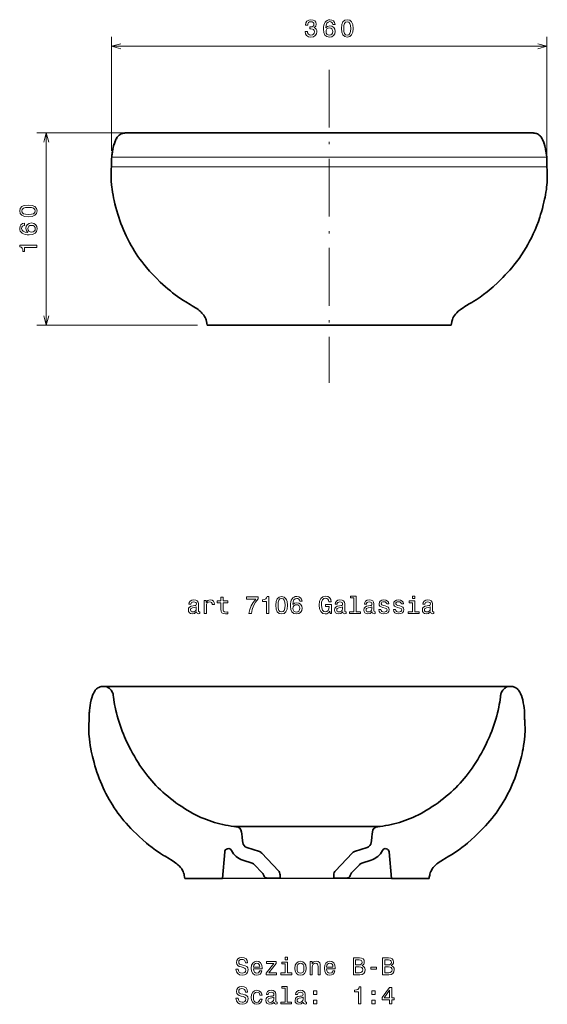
# Model space of a CAD drawing. Extents: x 40 to 367, y 52 to 279.
# Tile 2 of 2: x 257 to 367, y 62 to 267. Entities that reach past the tile are written whole.
import ezdxf

# ---------------------------------------------------------------- set-up
doc = ezdxf.new("R2010")
doc.units = 0
doc.linetypes.add('DASHDOT', pattern=[18.5, 12, -3, 0.5, -3])

msp = doc.modelspace()

# ---------------------------------------------------------------- linework, layer by layer
at = {"color": 7, "lineweight": 13}
for p, q in [((276.39, 239.41), (276.39, 263.09)), ((366.79, 238.1), (366.79, 263.09)), ((276.39, 261.09), (366.79, 261.09)), ((319.37, 243.11), (260.85, 243.11)), ((262.85, 203.22), (262.85, 243.11)), ((276.42, 238.1), (321.58, 238.1)), ((366.74, 238.1), (321.58, 238.1)), ((276.38, 236.1), (321.58, 236.1)), ((366.79, 236.1), (321.58, 236.1)), ((294.24, 203.22), (260.85, 203.22))]:
    msp.add_line(p, q, dxfattribs=at)
at = {"color": 7, "linetype": 'DASHDOT', "lineweight": 13}
msp.add_line((321.58, 256.24), (321.58, 191.24), dxfattribs=at)
at = {"color": 7, "lineweight": 35, "ltscale": 0.000184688}
for p, q in [((279.3, 243.11), (279.31, 243.11)), ((363.87, 243.11), (363.86, 243.11))]:
    msp.add_line(p, q, dxfattribs=at)
at = {"color": 7, "lineweight": 35}
for p, q in [((296.24, 203.22), (321.58, 203.22)), ((346.93, 203.22), (321.58, 203.22)), ((275.13, 128.17), (358.79, 128.17)), ((302.23, 99.08), (331.69, 99.08)), ((299.4, 88.32), (334.52, 88.38))]:
    msp.add_line(p, q, dxfattribs=at)
at = {"color": 7, "lineweight": 35, "ltscale": 0.439019}
for p, q in [((321.58, 203.22), (304.02, 203.22)), ((339.14, 203.22), (321.58, 203.22))]:
    msp.add_line(p, q, dxfattribs=at)
at = {"color": 7, "lineweight": 35, "ltscale": 0.068616}
for p, q in [((307.08, 93.9), (304.47, 94.75)), ((326.84, 93.9), (329.45, 94.75))]:
    msp.add_line(p, q, dxfattribs=at)
at = {"color": 7, "lineweight": 35, "ltscale": 0.138379}
for p, q in [((299.88, 93.84), (299.4, 88.32)), ((334.04, 93.84), (334.52, 88.32))]:
    msp.add_line(p, q, dxfattribs=at)
at = {"color": 7, "lineweight": 35, "ltscale": 0.051114}
for p, q in [((305.56, 91.5), (303.62, 92.13)), ((328.36, 91.5), (330.31, 92.13))]:
    msp.add_line(p, q, dxfattribs=at)
at = {"color": 7, "lineweight": 35, "ltscale": 0.125211}
for p, q in [((311.04, 89.93), (307.6, 93.57)), ((322.88, 89.93), (326.32, 93.57))]:
    msp.add_line(p, q, dxfattribs=at)
at = {"color": 7, "lineweight": 35, "ltscale": 0.058612}
for p, q in [((307.69, 89.46), (306.08, 91.17)), ((326.23, 89.46), (327.84, 91.17))]:
    msp.add_line(p, q, dxfattribs=at)
at = {"color": 7, "lineweight": 35, "ltscale": 0.194527}
for p, q in [((291.62, 88.32), (299.4, 88.32)), ((342.3, 88.32), (334.52, 88.32))]:
    msp.add_line(p, q, dxfattribs=at)
at = {"color": 7, "lineweight": 35, "ltscale": 0.066662}
for p, q in [((311.38, 88.38), (308.71, 88.38)), ((325.21, 88.38), (322.54, 88.38))]:
    msp.add_line(p, q, dxfattribs=at)
at = {"color": 7, "lineweight": 35, "ltscale": 0.017264}
for p, q in [((311.38, 89.07), (311.38, 88.38)), ((322.54, 89.07), (322.54, 88.38))]:
    msp.add_line(p, q, dxfattribs=at)
at = {"color": 7, "lineweight": 13}
for points in [[(316.58, 264.19), (316.58, 264.15), (316.66, 263.67), (316.9, 263.31), (317.28, 263.08), (317.77, 262.99), (318.29, 263.08), (318.69, 263.3), (318.94, 263.65), (319.03, 264.1), (318.99, 264.4), (318.88, 264.64), (318.7, 264.83), (318.46, 264.97), (318.78, 265.24), (318.9, 265.67), (318.82, 266.07), (318.61, 266.36), (318.25, 266.55), (317.77, 266.62), (317.32, 266.53), (316.97, 266.31), (316.74, 265.96), (316.66, 265.49), (316.66, 265.46), (317.11, 265.46), (317.15, 265.78), (317.29, 266.01), (317.5, 266.15), (317.79, 266.2), (318.06, 266.16), (318.25, 266.06), (318.36, 265.88), (318.41, 265.65), (318.36, 265.41), (318.24, 265.24), (318.03, 265.14), (317.74, 265.11), (317.55, 265.11), (317.55, 264.71), (317.79, 264.72), (318.11, 264.68), (318.35, 264.56), (318.49, 264.36), (318.54, 264.1), (318.49, 263.81), (318.34, 263.59), (318.11, 263.46), (317.8, 263.41), (317.48, 263.46), (317.25, 263.61), (317.1, 263.86), (317.05, 264.19)], [(322.8, 265.65), (322.71, 266.06), (322.48, 266.36), (322.14, 266.55), (321.7, 266.62), (321.4, 266.58), (321.14, 266.48), (320.92, 266.33), (320.72, 266.11), (320.57, 265.83), (320.46, 265.49), (320.39, 265.09), (320.37, 264.64), (320.45, 263.93), (320.7, 263.41), (321.1, 263.1), (321.64, 262.99), (322.13, 263.08), (322.5, 263.32), (322.75, 263.69), (322.83, 264.16), (322.75, 264.64), (322.51, 265.01), (322.16, 265.24), (321.71, 265.32), (321.23, 265.22), (320.87, 264.94), (320.95, 265.49), (321.11, 265.89), (321.36, 266.13), (321.7, 266.21), (321.95, 266.17), (322.15, 266.06), (322.27, 265.88), (322.34, 265.65)], [(324.11, 264.8), (324.19, 264.01), (324.42, 263.44), (324.8, 263.1), (325.33, 262.99), (325.85, 263.1), (326.22, 263.44), (326.46, 264.01), (326.54, 264.8), (326.46, 265.59), (326.36, 265.9), (326.22, 266.16), (325.85, 266.5), (325.33, 266.62), (324.8, 266.5), (324.42, 266.15), (324.19, 265.59)], [(324.6, 264.8), (324.64, 265.41), (324.76, 265.85), (324.99, 266.11), (325.33, 266.2), (325.66, 266.11), (325.89, 265.85), (326.01, 265.41), (326.05, 264.8), (326.01, 264.18), (325.89, 263.75), (325.66, 263.49), (325.33, 263.4), (324.99, 263.49), (324.76, 263.75), (324.64, 264.18)], [(322.34, 264.16), (322.29, 263.84), (322.15, 263.6), (321.92, 263.44), (321.64, 263.39), (321.34, 263.44), (321.11, 263.59), (320.97, 263.84), (320.92, 264.15), (320.97, 264.47), (321.11, 264.7), (321.34, 264.86), (321.66, 264.91), (321.93, 264.86), (322.15, 264.71), (322.29, 264.47)], [(259.14, 225.69), (259.93, 225.76), (260.49, 226), (260.84, 226.38), (260.95, 226.9), (260.84, 227.42), (260.49, 227.8), (259.93, 228.03), (259.14, 228.11), (258.35, 228.03), (258.04, 227.94), (257.78, 227.8), (257.44, 227.42), (257.32, 226.9), (257.44, 226.38), (257.79, 226), (258.35, 225.76)], [(259.14, 226.17), (258.53, 226.21), (258.09, 226.34), (257.83, 226.56), (257.74, 226.9), (257.83, 227.24), (258.09, 227.46), (258.53, 227.59), (259.14, 227.63), (259.75, 227.59), (260.19, 227.46), (260.45, 227.24), (260.53, 226.9), (260.45, 226.56), (260.19, 226.34), (259.75, 226.21)], [(258.29, 224.38), (257.88, 224.28), (257.58, 224.06), (257.39, 223.72), (257.32, 223.27), (257.36, 222.97), (257.45, 222.72), (257.61, 222.49), (257.83, 222.3), (258.11, 222.15), (258.45, 222.04), (258.84, 221.97), (259.29, 221.95), (260.01, 222.03), (260.53, 222.27), (260.84, 222.67), (260.95, 223.22), (260.86, 223.71), (260.62, 224.08), (260.25, 224.32), (259.77, 224.41), (259.29, 224.32), (258.92, 224.09), (258.69, 223.73), (258.61, 223.29), (258.71, 222.81), (259, 222.45), (258.45, 222.53), (258.05, 222.69), (257.81, 222.93), (257.73, 223.28), (257.77, 223.53), (257.88, 223.72), (258.05, 223.85), (258.29, 223.91)], [(259.78, 223.92), (260.09, 223.86), (260.34, 223.72), (260.5, 223.49), (260.55, 223.21), (260.5, 222.91), (260.34, 222.69), (260.1, 222.54), (259.78, 222.5), (259.47, 222.55), (259.23, 222.69), (259.08, 222.92), (259.03, 223.23), (259.08, 223.5), (259.23, 223.72), (259.46, 223.86)], [(260.85, 219.34), (260.85, 219.8), (257.32, 219.8), (257.32, 219.46), (257.63, 219.36), (257.84, 219.18), (257.96, 218.91), (258, 218.52), (258.35, 218.52), (258.35, 219.34)], [(294.04, 143.69), (294.04, 143.68), (294.07, 143.51), (294.14, 143.38), (294.46, 143.29), (294.71, 143.33), (294.71, 143.67), (294.6, 143.66), (294.46, 143.72), (294.44, 143.92), (294.44, 145.33), (294.38, 145.68), (294.2, 145.94), (293.89, 146.09), (293.46, 146.14), (293.04, 146.08), (292.72, 145.91), (292.53, 145.64), (292.46, 145.29), (292.46, 145.26), (292.86, 145.26), (292.89, 145.47), (293, 145.62), (293.19, 145.71), (293.44, 145.75), (293.69, 145.72), (293.87, 145.65), (293.97, 145.52), (294.01, 145.34), (293.99, 145.12), (293.91, 145.02), (293.71, 144.97), (293.33, 144.93), (292.89, 144.84), (292.59, 144.68), (292.4, 144.42), (292.35, 144.05), (292.4, 143.72), (292.56, 143.47), (292.81, 143.31), (293.16, 143.26), (293.63, 143.36)], [(295.64, 143.34), (296.08, 143.34), (296.08, 144.89), (296.13, 145.26), (296.26, 145.53), (296.48, 145.69), (296.78, 145.74), (297, 145.71), (297.17, 145.61), (297.27, 145.44), (297.31, 145.21), (297.76, 145.21), (297.69, 145.61), (297.53, 145.91), (297.25, 146.08), (296.87, 146.14), (296.62, 146.1), (296.39, 146), (296.2, 145.83), (296.04, 145.6), (296.04, 146.05), (295.64, 146.05)], [(299.1, 145.58), (299.1, 144.22), (299.13, 143.78), (299.27, 143.48), (299.56, 143.3), (300.04, 143.24), (300.56, 143.27), (300.56, 143.65), (300.18, 143.62), (299.83, 143.66), (299.64, 143.79), (299.56, 144), (299.55, 144.3), (299.55, 145.58), (300.56, 145.58), (300.56, 145.96), (299.55, 145.96), (299.55, 146.75), (299.1, 146.75), (299.1, 145.96), (298.34, 145.96), (298.34, 145.58)], [(304.92, 143.34), (305.43, 143.34), (305.6, 144.17), (305.89, 144.95), (306.3, 145.67), (306.84, 146.35), (306.84, 146.76), (304.44, 146.76), (304.44, 146.3), (306.36, 146.3), (305.8, 145.62), (305.39, 144.91), (305.09, 144.16)], [(308.57, 143.34), (309.03, 143.34), (309.03, 146.86), (308.68, 146.86), (308.59, 146.56), (308.41, 146.35), (308.13, 146.23), (307.75, 146.19), (307.75, 145.83), (308.57, 145.83)], [(310.48, 145.05), (310.56, 144.26), (310.79, 143.69), (311.17, 143.35), (311.69, 143.24), (312.21, 143.35), (312.59, 143.69), (312.82, 144.26), (312.91, 145.05), (312.82, 145.84), (312.73, 146.15), (312.59, 146.41), (312.21, 146.75), (311.69, 146.86), (311.17, 146.75), (310.79, 146.4), (310.56, 145.84)], [(310.96, 145.05), (311, 145.66), (311.13, 146.1), (311.36, 146.36), (311.69, 146.45), (312.03, 146.36), (312.25, 146.1), (312.38, 145.66), (312.42, 145.05), (312.38, 144.43), (312.25, 143.99), (312.03, 143.74), (311.69, 143.65), (311.36, 143.74), (311.13, 143.99), (311, 144.43)], [(315.94, 145.9), (315.85, 146.3), (315.62, 146.61), (315.28, 146.8), (314.84, 146.86), (314.54, 146.83), (314.28, 146.73), (314.06, 146.58), (313.86, 146.36), (313.71, 146.08), (313.6, 145.74), (313.53, 145.34), (313.51, 144.89), (313.59, 144.18), (313.84, 143.66), (314.24, 143.34), (314.78, 143.24), (315.27, 143.33), (315.64, 143.57), (315.89, 143.94), (315.97, 144.41), (315.89, 144.89), (315.65, 145.26), (315.3, 145.49), (314.85, 145.57), (314.37, 145.47), (314.01, 145.19), (314.09, 145.74), (314.25, 146.14), (314.5, 146.38), (314.84, 146.46), (315.09, 146.42), (315.29, 146.31), (315.41, 146.13), (315.48, 145.9)], [(315.48, 144.41), (315.43, 144.09), (315.29, 143.85), (315.06, 143.69), (314.78, 143.64), (314.48, 143.69), (314.25, 143.84), (314.11, 144.09), (314.06, 144.4), (314.11, 144.72), (314.25, 144.95), (314.48, 145.1), (314.8, 145.16), (315.07, 145.1), (315.29, 144.96), (315.43, 144.72)], [(321.73, 143.81), (321.81, 143.34), (322.06, 143.34), (322.06, 145.23), (320.79, 145.23), (320.79, 144.8), (321.57, 144.8), (321.57, 144.77), (321.51, 144.31), (321.35, 143.96), (321.11, 143.75), (320.8, 143.68), (320.46, 143.77), (320.19, 144.04), (320.02, 144.49), (319.96, 145.1), (320.01, 145.71), (320.18, 146.16), (320.46, 146.44), (320.82, 146.53), (321.08, 146.48), (321.28, 146.34), (321.43, 146.1), (321.52, 145.79), (322.02, 145.79), (321.89, 146.27), (321.64, 146.63), (321.29, 146.85), (320.85, 146.94), (320.28, 146.81), (319.84, 146.44), (319.57, 145.86), (319.47, 145.09), (319.57, 144.31), (319.84, 143.73), (320.25, 143.36), (320.77, 143.24), (321.06, 143.28), (321.31, 143.38), (321.53, 143.56)], [(324.4, 143.69), (324.4, 143.68), (324.43, 143.51), (324.5, 143.38), (324.82, 143.29), (325.07, 143.33), (325.07, 143.67), (324.96, 143.66), (324.82, 143.72), (324.8, 143.92), (324.8, 145.33), (324.74, 145.68), (324.56, 145.94), (324.25, 146.09), (323.82, 146.14), (323.4, 146.08), (323.08, 145.91), (322.89, 145.64), (322.82, 145.29), (322.82, 145.26), (323.22, 145.26), (323.25, 145.47), (323.36, 145.62), (323.55, 145.71), (323.8, 145.75), (324.05, 145.72), (324.23, 145.65), (324.33, 145.52), (324.37, 145.34), (324.35, 145.12), (324.27, 145.02), (324.07, 144.97), (323.69, 144.93), (323.25, 144.84), (322.95, 144.68), (322.76, 144.42), (322.71, 144.05), (322.76, 143.72), (322.92, 143.47), (323.17, 143.31), (323.52, 143.26), (323.99, 143.36)], [(326.71, 146.59), (326.71, 143.71), (325.8, 143.71), (325.8, 143.34), (328.07, 143.34), (328.07, 143.71), (327.16, 143.71), (327.16, 146.96), (326.02, 146.96), (326.02, 146.59)], [(330.48, 143.69), (330.48, 143.68), (330.5, 143.51), (330.58, 143.38), (330.89, 143.29), (331.14, 143.33), (331.14, 143.67), (331.04, 143.66), (330.89, 143.72), (330.87, 143.92), (330.87, 145.33), (330.81, 145.68), (330.63, 145.94), (330.32, 146.09), (329.89, 146.14), (329.47, 146.08), (329.15, 145.91), (328.96, 145.64), (328.89, 145.29), (328.89, 145.26), (329.29, 145.26), (329.33, 145.47), (329.44, 145.62), (329.62, 145.71), (329.88, 145.75), (330.12, 145.72), (330.3, 145.65), (330.41, 145.52), (330.44, 145.34), (330.42, 145.12), (330.34, 145.02), (330.14, 144.97), (329.76, 144.93), (329.33, 144.84), (329.02, 144.68), (328.84, 144.42), (328.78, 144.05), (328.83, 143.72), (328.99, 143.47), (329.24, 143.31), (329.59, 143.26), (330.06, 143.36)], [(333.23, 144.92), (332.8, 145.02), (332.48, 145.13), (332.38, 145.37), (332.41, 145.54), (332.51, 145.66), (332.68, 145.73), (332.93, 145.77), (333.17, 145.73), (333.36, 145.64), (333.48, 145.51), (333.53, 145.33), (333.96, 145.33), (333.96, 145.34), (333.89, 145.66), (333.68, 145.92), (333.36, 146.08), (332.93, 146.14), (332.5, 146.08), (332.19, 145.92), (331.99, 145.67), (331.93, 145.36), (331.98, 145.05), (332.12, 144.84), (332.35, 144.69), (332.69, 144.59), (333.18, 144.46), (333.49, 144.34), (333.57, 144.24), (333.6, 144.09), (333.55, 143.9), (333.43, 143.76), (333.23, 143.67), (332.97, 143.64), (332.69, 143.67), (332.49, 143.77), (332.36, 143.94), (332.3, 144.18), (331.87, 144.18), (331.94, 143.78), (332.15, 143.49), (332.48, 143.31), (332.93, 143.24), (333.41, 143.31), (333.75, 143.49), (333.97, 143.77), (334.04, 144.14), (333.99, 144.45), (333.83, 144.67), (333.57, 144.81)], [(336.27, 144.92), (335.84, 145.02), (335.52, 145.13), (335.41, 145.37), (335.44, 145.54), (335.55, 145.66), (335.72, 145.73), (335.97, 145.77), (336.21, 145.73), (336.39, 145.64), (336.51, 145.51), (336.56, 145.33), (337, 145.33), (337, 145.34), (336.92, 145.66), (336.71, 145.92), (336.39, 146.08), (335.97, 146.14), (335.54, 146.08), (335.23, 145.92), (335.03, 145.67), (334.97, 145.36), (335.01, 145.05), (335.16, 144.84), (335.39, 144.69), (335.73, 144.59), (336.22, 144.46), (336.52, 144.34), (336.6, 144.24), (336.63, 144.09), (336.59, 143.9), (336.47, 143.76), (336.27, 143.67), (336.01, 143.64), (335.73, 143.67), (335.53, 143.77), (335.39, 143.94), (335.34, 144.18), (334.91, 144.18), (334.98, 143.78), (335.19, 143.49), (335.51, 143.31), (335.97, 143.24), (336.44, 143.31), (336.79, 143.49), (337, 143.77), (337.08, 144.14), (337.02, 144.45), (336.87, 144.67), (336.61, 144.81)], [(339.33, 143.71), (339.33, 145.96), (338.19, 145.96), (338.19, 145.58), (338.89, 145.58), (338.89, 143.71), (337.98, 143.71), (337.98, 143.34), (340.25, 143.34), (340.25, 143.71)], [(339.35, 146.96), (338.88, 146.96), (338.88, 146.46), (339.35, 146.46)], [(342.62, 143.69), (342.62, 143.68), (342.65, 143.51), (342.72, 143.38), (343.04, 143.29), (343.29, 143.33), (343.29, 143.67), (343.18, 143.66), (343.04, 143.72), (343.01, 143.92), (343.01, 145.33), (342.95, 145.68), (342.78, 145.94), (342.47, 146.09), (342.03, 146.14), (341.61, 146.08), (341.3, 145.91), (341.1, 145.64), (341.04, 145.29), (341.04, 145.26), (341.43, 145.26), (341.47, 145.47), (341.58, 145.62), (341.76, 145.71), (342.02, 145.75), (342.27, 145.72), (342.44, 145.65), (342.55, 145.52), (342.58, 145.34), (342.56, 145.12), (342.48, 145.02), (342.28, 144.97), (341.9, 144.93), (341.47, 144.84), (341.16, 144.68), (340.98, 144.42), (340.93, 144.05), (340.98, 143.72), (341.13, 143.47), (341.38, 143.31), (341.73, 143.26), (342.2, 143.36)], [(293.99, 144.29), (293.93, 144.03), (293.77, 143.82), (293.53, 143.69), (293.23, 143.65), (293.04, 143.67), (292.9, 143.75), (292.82, 143.89), (292.79, 144.09), (292.81, 144.27), (292.89, 144.39), (293.22, 144.53), (293.63, 144.6), (293.99, 144.72)], [(324.35, 144.29), (324.29, 144.03), (324.13, 143.82), (323.89, 143.69), (323.59, 143.65), (323.4, 143.67), (323.26, 143.75), (323.18, 143.89), (323.15, 144.09), (323.17, 144.27), (323.25, 144.39), (323.58, 144.53), (323.99, 144.6), (324.35, 144.72)], [(330.43, 144.29), (330.36, 144.03), (330.2, 143.82), (329.96, 143.69), (329.66, 143.65), (329.47, 143.67), (329.34, 143.75), (329.25, 143.89), (329.23, 144.09), (329.25, 144.27), (329.33, 144.39), (329.65, 144.53), (330.06, 144.6), (330.43, 144.72)], [(342.57, 144.29), (342.51, 144.03), (342.35, 143.82), (342.11, 143.69), (341.81, 143.65), (341.62, 143.67), (341.48, 143.75), (341.39, 143.89), (341.37, 144.09), (341.39, 144.27), (341.47, 144.39), (341.79, 144.53), (342.2, 144.6), (342.57, 144.72)], [(302.68, 69.49), (302.22, 69.49), (302.32, 68.96), (302.58, 68.57), (302.96, 68.33), (303.49, 68.24), (304.01, 68.32), (304.4, 68.55), (304.64, 68.89), (304.73, 69.35), (304.66, 69.77), (304.45, 70.03), (304.1, 70.21), (303.65, 70.34), (303.25, 70.44), (302.99, 70.55), (302.85, 70.71), (302.8, 70.96), (302.85, 71.19), (302.98, 71.36), (303.18, 71.48), (303.46, 71.52), (303.74, 71.47), (303.96, 71.33), (304.11, 71.1), (304.18, 70.8), (304.64, 70.8), (304.64, 70.81), (304.56, 71.28), (304.32, 71.63), (303.95, 71.85), (303.44, 71.93), (302.99, 71.85), (302.64, 71.64), (302.41, 71.31), (302.33, 70.89), (302.39, 70.51), (302.59, 70.26), (302.89, 70.08), (303.3, 69.95), (303.71, 69.84), (304.02, 69.73), (304.21, 69.56), (304.27, 69.3), (304.21, 69.04), (304.05, 68.83), (303.82, 68.71), (303.51, 68.67), (303.17, 68.72), (302.9, 68.88), (302.74, 69.15)], [(312.91, 71.96), (312.45, 71.96), (312.45, 71.46), (312.91, 71.46)], [(328.4, 70.23), (328.75, 70.52), (328.84, 70.72), (328.87, 70.96), (328.81, 71.34), (328.61, 71.61), (328.29, 71.78), (327.85, 71.84), (326.6, 71.84), (326.6, 68.34), (327.92, 68.34), (328.39, 68.41), (328.74, 68.62), (328.95, 68.94), (329.03, 69.39), (328.98, 69.69), (328.86, 69.93), (328.66, 70.11)], [(334.47, 70.23), (334.82, 70.52), (334.91, 70.72), (334.94, 70.96), (334.88, 71.34), (334.68, 71.61), (334.36, 71.78), (333.92, 71.84), (332.67, 71.84), (332.67, 68.34), (333.99, 68.34), (334.46, 68.41), (334.81, 68.62), (335.02, 68.94), (335.1, 69.39), (335.05, 69.69), (334.93, 69.93), (334.74, 70.11)], [(305.86, 69.56), (307.63, 69.56), (307.64, 69.77), (307.56, 70.35), (307.34, 70.79), (306.98, 71.05), (306.51, 71.14), (306.06, 71.04), (305.7, 70.76), (305.48, 70.3), (305.4, 69.7), (305.47, 69.08), (305.7, 68.62), (306.05, 68.34), (306.5, 68.24), (306.89, 68.31), (307.22, 68.48), (307.45, 68.75), (307.59, 69.12), (307.15, 69.12), (307.06, 68.91), (306.93, 68.76), (306.56, 68.64), (306.27, 68.7), (306.05, 68.87), (305.91, 69.16), (305.86, 69.55)], [(305.86, 69.94), (305.91, 70.29), (306.05, 70.54), (306.26, 70.7), (306.53, 70.76), (306.8, 70.7), (307, 70.54), (307.13, 70.29), (307.18, 69.94)], [(310.05, 70.67), (308.47, 68.68), (308.47, 68.34), (310.67, 68.34), (310.67, 68.71), (309.03, 68.71), (310.59, 70.7), (310.59, 71.05), (308.55, 71.05), (308.55, 70.67)], [(312.9, 68.71), (312.9, 70.96), (311.76, 70.96), (311.76, 70.58), (312.46, 70.58), (312.46, 68.71), (311.55, 68.71), (311.55, 68.34), (313.82, 68.34), (313.82, 68.71)], [(314.45, 69.69), (314.53, 69.08), (314.76, 68.62), (315.13, 68.34), (315.62, 68.24), (316.11, 68.34), (316.48, 68.62), (316.71, 69.07), (316.8, 69.69), (316.71, 70.31), (316.48, 70.77), (316.11, 71.04), (315.62, 71.14), (315.13, 71.04), (314.76, 70.76), (314.53, 70.31)], [(314.9, 69.7), (314.95, 70.15), (315.09, 70.48), (315.32, 70.68), (315.62, 70.75), (315.93, 70.68), (316.15, 70.48), (316.29, 70.15), (316.34, 69.7), (316.29, 69.24), (316.15, 68.9), (315.93, 68.7), (315.62, 68.64), (315.32, 68.7), (315.09, 68.9), (314.95, 69.24)], [(317.61, 68.34), (318.06, 68.34), (318.06, 69.9), (318.1, 70.26), (318.25, 70.52), (318.48, 70.68), (318.78, 70.74), (319.02, 70.69), (319.17, 70.56), (319.25, 70.33), (319.27, 70.03), (319.27, 68.34), (319.72, 68.34), (319.72, 70.12), (319.7, 70.48), (319.61, 70.78), (319.31, 71.05), (318.85, 71.14), (318.59, 71.11), (318.37, 71.01), (318.18, 70.85), (318.04, 70.63), (318.04, 71.05), (317.61, 71.05)], [(321.04, 69.56), (322.81, 69.56), (322.82, 69.77), (322.74, 70.35), (322.52, 70.79), (322.16, 71.05), (321.69, 71.14), (321.24, 71.04), (320.88, 70.76), (320.66, 70.3), (320.58, 69.7), (320.65, 69.08), (320.88, 68.62), (321.23, 68.34), (321.68, 68.24), (322.07, 68.31), (322.4, 68.48), (322.63, 68.75), (322.77, 69.12), (322.33, 69.12), (322.24, 68.91), (322.11, 68.76), (321.74, 68.64), (321.45, 68.7), (321.23, 68.87), (321.09, 69.16), (321.04, 69.55)], [(321.04, 69.94), (321.09, 70.29), (321.23, 70.54), (321.44, 70.7), (321.71, 70.76), (321.98, 70.7), (322.18, 70.54), (322.31, 70.29), (322.36, 69.94)], [(327.75, 70.39), (327.07, 70.39), (327.07, 71.42), (327.79, 71.42), (328.06, 71.39), (328.26, 71.3), (328.37, 71.14), (328.41, 70.91), (328.37, 70.68), (328.25, 70.52), (328.04, 70.42)], [(327.86, 68.76), (327.07, 68.76), (327.07, 69.96), (327.82, 69.96), (328.14, 69.93), (328.36, 69.82), (328.5, 69.64), (328.54, 69.38), (328.5, 69.1), (328.37, 68.91), (328.16, 68.79)], [(330.19, 69.49), (331.41, 69.49), (331.41, 69.89), (330.19, 69.89)], [(333.82, 70.39), (333.14, 70.39), (333.14, 71.42), (333.86, 71.42), (334.14, 71.39), (334.33, 71.3), (334.44, 71.14), (334.48, 70.91), (334.44, 70.68), (334.32, 70.52), (334.11, 70.42)], [(333.93, 68.76), (333.14, 68.76), (333.14, 69.96), (333.89, 69.96), (334.21, 69.93), (334.43, 69.82), (334.57, 69.64), (334.62, 69.38), (334.57, 69.1), (334.44, 68.91), (334.23, 68.79)], [(302.68, 63.45), (302.22, 63.45), (302.32, 62.91), (302.58, 62.52), (302.96, 62.28), (303.49, 62.2), (304.01, 62.28), (304.4, 62.5), (304.64, 62.85), (304.73, 63.31), (304.66, 63.72), (304.45, 63.99), (304.1, 64.16), (303.65, 64.29), (303.25, 64.39), (302.99, 64.5), (302.85, 64.66), (302.8, 64.92), (302.85, 65.14), (302.98, 65.31), (303.18, 65.43), (303.46, 65.47), (303.74, 65.42), (303.96, 65.28), (304.11, 65.06), (304.18, 64.75), (304.64, 64.75), (304.64, 64.76), (304.56, 65.23), (304.32, 65.59), (303.95, 65.81), (303.44, 65.88), (302.99, 65.81), (302.64, 65.6), (302.41, 65.27), (302.33, 64.84), (302.39, 64.47), (302.59, 64.21), (302.89, 64.04), (303.3, 63.91), (303.71, 63.79), (304.02, 63.68), (304.21, 63.52), (304.27, 63.26), (304.21, 62.99), (304.05, 62.79), (303.82, 62.66), (303.51, 62.62), (303.17, 62.68), (302.9, 62.84), (302.74, 63.1)], [(312.43, 65.54), (312.43, 62.67), (311.51, 62.67), (311.51, 62.29), (313.78, 62.29), (313.78, 62.67), (312.87, 62.67), (312.87, 65.91), (311.73, 65.91), (311.73, 65.54)], [(327.68, 62.29), (328.14, 62.29), (328.14, 65.82), (327.79, 65.82), (327.7, 65.51), (327.52, 65.3), (327.24, 65.18), (326.86, 65.14), (326.86, 64.78), (327.68, 64.78)], [(334.12, 62.29), (334.57, 62.29), (334.57, 63.16), (335.07, 63.16), (335.07, 63.56), (334.57, 63.56), (334.57, 65.72), (334.11, 65.72), (332.58, 63.6), (332.58, 63.16), (334.12, 63.16)], [(307.2, 64.1), (307.63, 64.1), (307.54, 64.51), (307.33, 64.82), (306.99, 65.02), (306.55, 65.1), (306.07, 65), (305.7, 64.71), (305.47, 64.25), (305.39, 63.64), (305.46, 63.03), (305.69, 62.57), (306.05, 62.29), (306.54, 62.2), (306.97, 62.27), (307.31, 62.48), (307.54, 62.82), (307.64, 63.26), (307.22, 63.26), (307.14, 62.98), (307, 62.77), (306.8, 62.64), (306.55, 62.6), (306.24, 62.66), (306.02, 62.86), (305.88, 63.19), (305.84, 63.65), (305.88, 64.11), (306.03, 64.44), (306.25, 64.64), (306.55, 64.71), (306.81, 64.66), (307.01, 64.55), (307.14, 64.36)], [(310.12, 62.65), (310.12, 62.63), (310.14, 62.46), (310.22, 62.34), (310.53, 62.24), (310.78, 62.28), (310.78, 62.63), (310.68, 62.61), (310.53, 62.68), (310.51, 62.88), (310.51, 64.28), (310.45, 64.64), (310.27, 64.89), (309.96, 65.04), (309.53, 65.1), (309.11, 65.04), (308.79, 64.86), (308.6, 64.6), (308.53, 64.24), (308.53, 64.21), (308.93, 64.21), (308.97, 64.43), (309.08, 64.58), (309.26, 64.67), (309.52, 64.7), (309.76, 64.68), (309.94, 64.6), (310.05, 64.47), (310.08, 64.29), (310.06, 64.08), (309.98, 63.97), (309.78, 63.92), (309.4, 63.88), (308.97, 63.79), (308.66, 63.63), (308.48, 63.38), (308.42, 63), (308.47, 62.67), (308.63, 62.42), (308.88, 62.27), (309.23, 62.21), (309.7, 62.32)], [(310.07, 63.24), (310, 62.98), (309.84, 62.78), (309.6, 62.65), (309.3, 62.6), (309.11, 62.63), (308.98, 62.71), (308.89, 62.85), (308.86, 63.04), (308.89, 63.22), (308.97, 63.35), (309.29, 63.49), (309.7, 63.55), (310.07, 63.67)], [(316.19, 62.65), (316.19, 62.63), (316.21, 62.46), (316.29, 62.34), (316.61, 62.24), (316.85, 62.28), (316.85, 62.63), (316.75, 62.61), (316.61, 62.68), (316.58, 62.88), (316.58, 64.28), (316.52, 64.64), (316.34, 64.89), (316.04, 65.04), (315.6, 65.1), (315.18, 65.04), (314.87, 64.86), (314.67, 64.6), (314.6, 64.24), (314.6, 64.21), (315, 64.21), (315.04, 64.43), (315.15, 64.58), (315.33, 64.67), (315.59, 64.7), (315.83, 64.68), (316.01, 64.6), (316.12, 64.47), (316.15, 64.29), (316.13, 64.08), (316.05, 63.97), (315.85, 63.92), (315.47, 63.88), (315.04, 63.79), (314.73, 63.63), (314.55, 63.38), (314.49, 63), (314.54, 62.67), (314.7, 62.42), (314.95, 62.27), (315.3, 62.21), (315.77, 62.32)], [(316.14, 63.24), (316.08, 62.98), (315.92, 62.78), (315.67, 62.65), (315.38, 62.6), (315.18, 62.63), (315.05, 62.71), (314.96, 62.85), (314.94, 63.04), (314.96, 63.22), (315.04, 63.35), (315.36, 63.49), (315.77, 63.55), (316.14, 63.67)], [(318.31, 64.25), (319.01, 64.25), (319.01, 65), (318.31, 65)], [(330.46, 64.25), (331.15, 64.25), (331.15, 65), (330.46, 65)], [(333, 63.56), (334.12, 65.13), (334.12, 63.56)], [(318.31, 62.29), (319.01, 62.29), (319.01, 63.04), (318.31, 63.04)], [(330.46, 62.29), (331.15, 62.29), (331.15, 63.04), (330.46, 63.04)]]:
    msp.add_lwpolyline(points, close=True, dxfattribs=at)
for points in [[(278.32, 261.61), (276.39, 261.09), (278.32, 260.57)], [(364.86, 260.57), (366.79, 261.09), (364.86, 261.61)], [(263.36, 241.18), (262.85, 243.11), (262.33, 241.18)], [(262.33, 205.16), (262.85, 203.22), (263.36, 205.16)]]:
    msp.add_lwpolyline(points, dxfattribs=at)
at = {"color": 7, "lineweight": 35}
for points in [[(279.42, 243.11), (279.25, 243.1), (279.08, 243.09), (278.83, 243.05), (278.58, 242.98), (278.37, 242.9), (278.17, 242.78), (277.99, 242.65), (277.81, 242.49), (277.69, 242.36), (277.58, 242.22), (277.48, 242.07), (277.39, 241.91), (277.29, 241.72), (277.2, 241.53), (277.09, 241.26), (277, 240.99), (276.9, 240.7), (276.82, 240.4), (276.74, 240.09), (276.68, 239.77), (276.56, 239.14), (276.47, 238.5), (276.42, 238.1)], [(276.83, 240.44), (276.98, 240.94), (277.12, 241.33)], [(277.12, 241.33), (277.3, 241.73), (277.43, 241.99), (277.59, 242.24), (277.68, 242.35)], [(278.67, 243.01), (278.89, 243.07), (279.17, 243.1), (279.3, 243.11)], [(321.58, 243.11), (283.37, 243.11), (279.54, 243.11), (279.29, 243.11)], [(321.58, 243.11), (359.8, 243.11), (363.63, 243.11), (363.88, 243.11)], [(363.75, 243.11), (363.92, 243.1), (364.09, 243.09), (364.34, 243.05), (364.59, 242.98), (364.8, 242.9), (365, 242.78), (365.18, 242.65), (365.36, 242.49), (365.48, 242.36), (365.59, 242.22), (365.69, 242.07), (365.78, 241.91), (365.88, 241.72), (365.96, 241.53), (366.07, 241.26), (366.17, 240.99), (366.26, 240.7), (366.35, 240.4), (366.42, 240.09), (366.49, 239.78), (366.6, 239.14), (366.7, 238.5), (366.74, 238.1)], [(364.5, 243.01), (364.28, 243.07), (364, 243.1), (363.87, 243.11)], [(366.05, 241.33), (365.87, 241.73), (365.74, 241.99), (365.58, 242.24), (365.49, 242.35)], [(366.34, 240.44), (366.19, 240.94), (366.05, 241.33)], [(276.42, 238.1), (276.54, 238.95), (276.66, 239.67), (276.7, 239.87)], [(366.74, 238.1), (366.63, 238.95), (366.51, 239.67), (366.47, 239.87)], [(276.42, 238.1), (276.4, 237.8), (276.39, 237.6), (276.39, 237.2), (276.4, 236.8), (276.39, 236.3), (276.38, 236.1)], [(366.74, 238.1), (366.77, 237.8), (366.78, 237.6), (366.78, 237.2), (366.77, 236.8), (366.78, 236.3), (366.79, 236.1)], [(296.24, 203.22), (296.17, 203.6), (296.1, 203.97), (296.02, 204.3), (295.94, 204.53), (295.84, 204.76), (295.72, 204.98), (295.56, 205.24), (295.37, 205.48), (295.17, 205.71), (294.98, 205.9), (294.79, 206.07), (294.57, 206.26), (294.35, 206.44), (294.08, 206.63), (293.81, 206.82), (293.47, 207.03), (293.13, 207.24), (292.68, 207.51), (291.78, 208.04), (291.33, 208.31), (290.55, 208.82), (290.06, 209.17), (289.57, 209.52), (289.08, 209.9), (288.6, 210.29), (288.1, 210.71), (287.61, 211.14), (287.05, 211.64), (286.5, 212.15), (285.7, 212.93), (284.95, 213.69), (284.27, 214.43), (283.65, 215.14), (283.06, 215.87), (282.65, 216.39), (282.26, 216.93), (281.87, 217.47), (281.5, 218.03), (281.14, 218.59), (280.79, 219.17), (280.45, 219.75), (280.12, 220.35), (279.75, 221.05), (279.4, 221.77), (279.12, 222.39), (278.84, 223.01), (278.58, 223.65), (278.34, 224.29), (278.1, 224.94), (277.88, 225.6), (277.67, 226.27), (277.48, 226.94), (277.29, 227.63), (277.1, 228.36), (276.93, 229.1), (276.81, 229.65), (276.7, 230.21), (276.6, 230.81), (276.51, 231.4), (276.45, 231.86), (276.39, 232.32), (276.34, 233.07), (276.32, 233.56), (276.31, 234.04), (276.31, 234.89), (276.34, 235.65), (276.38, 236.1)], [(366.79, 236.1), (366.84, 235.37), (366.86, 234.83), (366.86, 234.3), (366.85, 233.76), (366.84, 233.22), (366.81, 232.79), (366.78, 232.36), (366.72, 231.87), (366.66, 231.38), (366.57, 230.82), (366.48, 230.26), (366.39, 229.8), (366.3, 229.35), (366.16, 228.75), (366.01, 228.15), (365.83, 227.45), (365.63, 226.75), (365.47, 226.2), (365.3, 225.65), (365, 224.75), (364.67, 223.87), (364.32, 223.01), (363.95, 222.16), (363.56, 221.33), (363.19, 220.62), (362.81, 219.92), (362.48, 219.33), (362, 218.55), (361.51, 217.79), (361, 217.05), (360.47, 216.33), (359.92, 215.63), (359.49, 215.11), (359.06, 214.61), (358.61, 214.11), (358.14, 213.62), (357.64, 213.1), (357.13, 212.6), (356.58, 212.07), (355.61, 211.18), (354.77, 210.46), (354.35, 210.12), (353.61, 209.54), (352.92, 209.03), (352.49, 208.74), (352.07, 208.46), (351.64, 208.19), (351.19, 207.92), (350.64, 207.6), (350.09, 207.27), (349.72, 207.05), (349.36, 206.82), (349.07, 206.62), (348.79, 206.41), (348.58, 206.25), (348.38, 206.08), (348.06, 205.78), (347.82, 205.51), (347.6, 205.23), (347.42, 204.92), (347.28, 204.65), (347.17, 204.37), (347.11, 204.16), (347.06, 203.94), (346.97, 203.49), (346.93, 203.22)], [(271.8, 123.2), (271.87, 123.72), (271.95, 124.26), (272.04, 124.82), (272.17, 125.38), (272.29, 125.84), (272.45, 126.3), (272.53, 126.52), (272.63, 126.74), (272.76, 126.99), (272.9, 127.24), (273.02, 127.4), (273.15, 127.56), (273.28, 127.68), (273.42, 127.79), (273.57, 127.89), (273.73, 127.98), (273.89, 128.06), (274.05, 128.11), (274.22, 128.15), (274.39, 128.18), (274.58, 128.2), (274.77, 128.2), (275.01, 128.19), (275.23, 128.15), (275.44, 128.08), (275.58, 128.01), (275.72, 127.93), (275.87, 127.82), (276.01, 127.71), (276.15, 127.57), (276.28, 127.43), (276.43, 127.23), (276.55, 127.02), (276.65, 126.79), (276.7, 126.63), (276.74, 126.46), (276.76, 126.32), (276.8, 126.04), (276.87, 125.4), (276.94, 124.93), (277.03, 124.47), (277.14, 123.92), (277.29, 123.2)], [(362.12, 123.2), (362.06, 123.72), (361.98, 124.26), (361.88, 124.82), (361.76, 125.38), (361.63, 125.84), (361.47, 126.3), (361.39, 126.52), (361.29, 126.74), (361.16, 126.99), (361.02, 127.24), (360.9, 127.4), (360.77, 127.56), (360.64, 127.68), (360.5, 127.79), (360.35, 127.89), (360.19, 127.98), (360.03, 128.06), (359.87, 128.11), (359.7, 128.15), (359.54, 128.18), (359.34, 128.2), (359.15, 128.2), (358.91, 128.19), (358.69, 128.15), (358.48, 128.08), (358.34, 128.01), (358.2, 127.93), (358.05, 127.82), (357.91, 127.71), (357.77, 127.57), (357.64, 127.43), (357.49, 127.23), (357.37, 127.02), (357.27, 126.79), (357.22, 126.63), (357.18, 126.46), (357.16, 126.32), (357.12, 126.04), (357.05, 125.4), (356.98, 124.93), (356.89, 124.47), (356.79, 123.92), (356.63, 123.2)], [(271.8, 123.2), (271.78, 122.9), (271.77, 122.7), (271.77, 122.3), (271.77, 121.89), (271.77, 121.4), (271.75, 121.2)], [(277.29, 123.2), (277.4, 122.72), (277.56, 122.08), (277.74, 121.42), (277.94, 120.77), (278.15, 120.14), (278.36, 119.52), (278.6, 118.91), (278.84, 118.3), (279.09, 117.72), (279.53, 116.78), (279.7, 116.41), (280.06, 115.68), (280.4, 115.01), (280.76, 114.35), (281.13, 113.69), (281.52, 113.03), (281.9, 112.41), (282.29, 111.8), (282.68, 111.23), (283.08, 110.66), (283.48, 110.12), (283.9, 109.59), (284.31, 109.09), (284.74, 108.59), (285.17, 108.11), (285.62, 107.63), (286.08, 107.17), (286.55, 106.71), (287.04, 106.27), (287.53, 105.83), (288.06, 105.38), (288.6, 104.95), (289.17, 104.5), (289.76, 104.06), (290.35, 103.64), (290.95, 103.23), (291.53, 102.85), (292.12, 102.49), (292.69, 102.15), (293.26, 101.84), (293.82, 101.55), (294.39, 101.27), (294.95, 101.01), (295.52, 100.76), (296.08, 100.54), (296.65, 100.33), (297.21, 100.14), (297.77, 99.96), (298.33, 99.8), (298.9, 99.65), (299.47, 99.52), (300.04, 99.4), (300.63, 99.29), (301.23, 99.2), (301.75, 99.13), (302.23, 99.08)], [(356.63, 123.2), (356.52, 122.72), (356.36, 122.08), (356.18, 121.43), (355.98, 120.77), (355.78, 120.14), (355.56, 119.52), (355.33, 118.91), (355.08, 118.3), (354.83, 117.72), (354.39, 116.78), (354.22, 116.41), (353.86, 115.68), (353.52, 115.01), (353.17, 114.35), (352.79, 113.69), (352.41, 113.03), (352.03, 112.41), (351.63, 111.8), (351.24, 111.23), (350.84, 110.66), (350.44, 110.12), (350.02, 109.59), (349.61, 109.09), (349.18, 108.59), (348.75, 108.11), (348.3, 107.63), (347.84, 107.17), (347.37, 106.71), (346.88, 106.27), (346.39, 105.83), (345.86, 105.38), (345.33, 104.95), (344.75, 104.5), (344.17, 104.06), (343.57, 103.64), (342.97, 103.23), (342.39, 102.85), (341.8, 102.49), (341.23, 102.16), (340.66, 101.84), (340.1, 101.55), (339.53, 101.27), (338.97, 101.01), (338.4, 100.76), (337.84, 100.54), (337.28, 100.33), (336.71, 100.14), (336.15, 99.96), (335.59, 99.8), (335.02, 99.65), (334.45, 99.52), (333.88, 99.4), (333.29, 99.29), (332.69, 99.2), (332.17, 99.13), (331.69, 99.08)], [(362.12, 123.2), (362.14, 122.9), (362.15, 122.7), (362.15, 122.3), (362.15, 121.89), (362.16, 121.4), (362.17, 121.2)], [(282.8, 96.4), (282.17, 96.97), (281.56, 97.56), (280.98, 98.12), (280.42, 98.7), (279.91, 99.24), (279.41, 99.79), (278.96, 100.32), (278.52, 100.85), (278.11, 101.38), (277.71, 101.91), (277.33, 102.46), (276.95, 103.01), (276.58, 103.58), (276.23, 104.15), (275.89, 104.74), (275.55, 105.33), (275.23, 105.94), (274.93, 106.55), (274.63, 107.17), (274.36, 107.8), (274.09, 108.43), (273.83, 109.07), (273.59, 109.72), (273.36, 110.38), (273.15, 111.05), (272.95, 111.72), (272.75, 112.42), (272.43, 113.66), (272.31, 114.18), (272.19, 114.72), (272.09, 115.25), (271.97, 115.92), (271.87, 116.59), (271.79, 117.24), (271.73, 117.9), (271.71, 118.22), (271.69, 118.86), (271.68, 119.59), (271.7, 120.32), (271.75, 121.2)], [(351.12, 96.4), (351.75, 96.97), (352.37, 97.56), (352.94, 98.12), (353.5, 98.7), (354.01, 99.24), (354.51, 99.79), (354.96, 100.32), (355.4, 100.85), (355.81, 101.38), (356.21, 101.91), (356.6, 102.46), (356.97, 103.01), (357.34, 103.58), (357.69, 104.15), (358.04, 104.74), (358.37, 105.33), (358.69, 105.94), (358.99, 106.55), (359.29, 107.17), (359.57, 107.8), (359.83, 108.43), (360.09, 109.07), (360.33, 109.72), (360.56, 110.38), (360.77, 111.05), (360.98, 111.72), (361.17, 112.42), (361.49, 113.66), (361.62, 114.18), (361.73, 114.72), (361.84, 115.25), (361.95, 115.92), (362.05, 116.59), (362.13, 117.24), (362.19, 117.9), (362.21, 118.22), (362.23, 118.86), (362.24, 119.59), (362.22, 120.32), (362.17, 121.2)], [(282.8, 96.4), (283.64, 95.67), (284.04, 95.33), (284.81, 94.73), (285.52, 94.2), (285.87, 93.96), (286.55, 93.5), (287.2, 93.11)], [(303.38, 97.97), (303.42, 97.61), (303.49, 96.87), (303.57, 96.14), (303.62, 95.77)], [(330.54, 97.97), (330.5, 97.61), (330.43, 96.87), (330.35, 96.14), (330.3, 95.77)], [(351.12, 96.4), (350.28, 95.67), (349.88, 95.33), (349.11, 94.73), (348.4, 94.2), (348.06, 93.96), (347.37, 93.5), (346.72, 93.11)], [(287.2, 93.11), (287.5, 92.93), (288.4, 92.4), (288.6, 92.28), (289.19, 91.91), (289.49, 91.71), (289.77, 91.5), (289.98, 91.33), (290.18, 91.16), (290.49, 90.86), (290.74, 90.58), (290.96, 90.29), (291.13, 90.01), (291.26, 89.76), (291.36, 89.51), (291.44, 89.24), (291.49, 89.03), (291.57, 88.57), (291.62, 88.32)], [(346.72, 93.11), (346.42, 92.93), (345.52, 92.4), (345.32, 92.28), (344.73, 91.91), (344.43, 91.71), (344.15, 91.5), (343.94, 91.33), (343.74, 91.16), (343.43, 90.86), (343.18, 90.58), (342.96, 90.29), (342.79, 90.01), (342.66, 89.76), (342.56, 89.51), (342.48, 89.24), (342.44, 89.03), (342.35, 88.57), (342.3, 88.32)]]:
    msp.add_lwpolyline(points, dxfattribs=at)
for centre, radius, start, end in [((302.14, 97.83), 1.25, 6.3242, 85.9905), ((331.78, 97.83), 1.25, 94.0095, 173.6758), ((300.63, 93.77), 0.75, 27.1328, 174.9995), ((304.86, 95.94), 4, 207.1329, 251.9291), ((304.86, 95.94), 1.25, 187.6185, 251.9291), ((329.06, 95.94), 1.25, 288.0709, 352.3815), ((329.06, 95.94), 4, 288.0709, 332.8671), ((333.29, 93.77), 0.75, 5.0005, 152.8672), ((306.69, 92.71), 1.25, 43.3637, 71.9291), ((327.23, 92.71), 1.25, 108.0709, 136.6363), ((305.17, 90.31), 1.25, 43.3636, 71.9291), ((328.75, 90.31), 1.25, 108.0709, 136.6364), ((306.78, 88.61), 1.25, 15.0687, 43.3633), ((308.71, 89.13), 0.75, 195.0686, 270), ((310.13, 89.07), 1.25, 0.0012, 43.3623), ((323.79, 89.07), 1.25, 136.6377, 179.9988), ((325.21, 89.13), 0.75, 270, 344.9314), ((327.14, 88.61), 1.25, 136.6367, 164.9313)]:
    msp.add_arc(centre, radius, start, end, dxfattribs=at)

doc.saveas('drawing.dxf')
